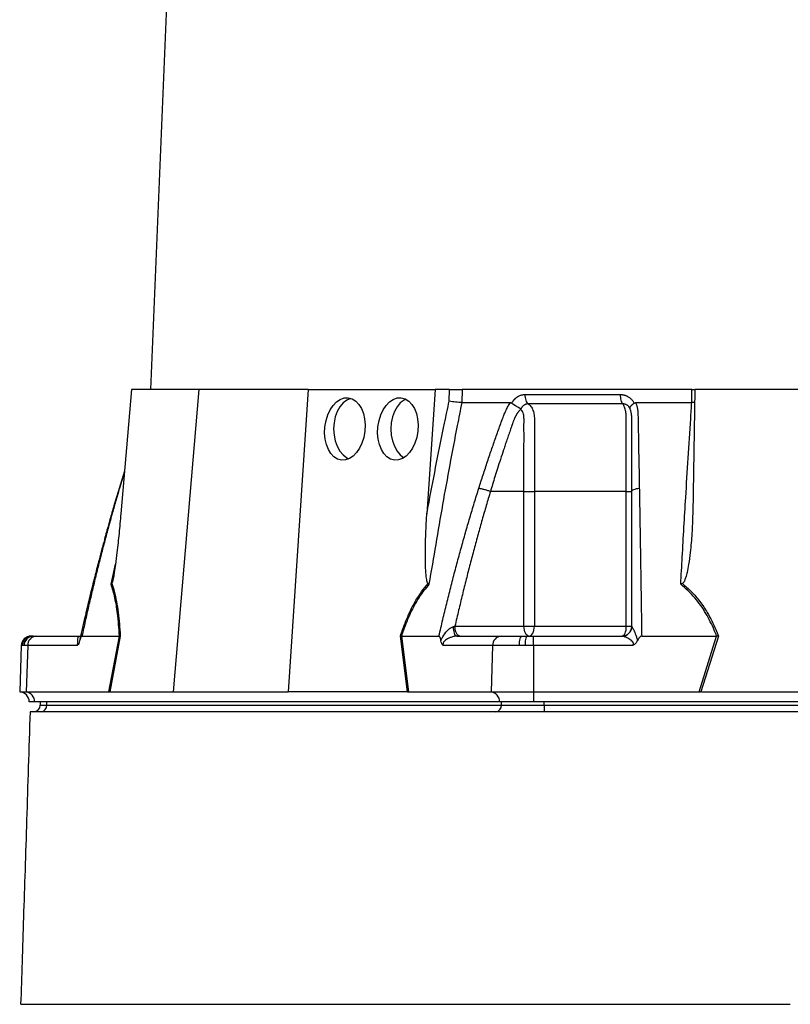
# Model space of a CAD drawing. Extents: x 67 to 774, y 39 to 2113.
# Tile 3 of 7: x 146 to 381, y 477 to 776. Entities that reach past the tile are written whole.
import ezdxf

# ---------------------------------------------------------------- set-up
doc = ezdxf.new("R2010")
doc.units = 0
doc.layers.get('0').update_dxf_attribs({"linetype": 'CONTINUOUS'})

msp = doc.modelspace()

# ---------------------------------------------------------------- linework, layer by layer
at = {"color": 7, "linetype": 'CONTINUOUS'}
for p, q in [((222.19, 1517), (186.26, 663.62)), ((180.44, 663.62), (177.25, 625.83)), ((200.92, 663.62), (180.44, 663.62)), ((200.92, 663.62), (193.15, 571.62)), ((234.27, 663.62), (200.92, 663.62)), ((234.27, 663.62), (228.1, 571.62)), ((234.27, 663.62), (272.86, 663.62)), ((272.86, 663.62), (270.33, 625.83)), ((277.22, 663.62), (272.86, 663.62)), ((277.13, 660.07), (277.22, 663.62)), ((281.04, 663.62), (280.93, 659.62)), ((350.96, 663.62), (281.04, 663.62)), ((350.93, 659.62), (350.96, 663.62)), ((350.96, 663.62), (351.67, 663.62)), ((351.85, 663.62), (351.19, 625.83)), ((410.93, 663.62), (351.85, 663.62)), ((296.17, 659.49), (296.25, 659.62)), ((333.34, 659.62), (333.41, 659.49)), ((351.78, 659.67), (350.93, 659.62)), ((178.34, 638.76), (176.69, 633.48)), ((178.3, 638.29), (176.83, 633.58)), ((176.71, 633.47), (176.83, 633.58)), ((299.88, 632.62), (289.66, 632.62)), ((299.88, 591.62), (299.88, 632.62)), ((303.04, 632.62), (303.04, 591.62)), ((331.01, 591.62), (331.01, 632.62)), ((174.27, 604.38), (175.62, 610.51)), ((278.87, 591.62), (299.88, 591.62)), ((299.88, 591.62), (303.04, 591.62)), ((303.04, 591.62), (331.01, 591.62)), ((331.01, 591.62), (332.68, 591.62)), ((149.96, 588.62), (150.23, 588.62)), ((150.23, 588.62), (150.63, 588.62)), ((150.63, 588.62), (151.49, 588.62)), ((151.49, 588.62), (164.96, 588.62)), ((165.41, 588.62), (176.8, 588.62)), ((173.62, 571.62), (176.81, 588.62)), ((177.06, 588.64), (173.87, 571.62)), ((176.81, 588.62), (176.8, 588.62)), ((264.43, 571.62), (262.27, 588.64)), ((262.61, 588.62), (262.61, 588.62)), ((262.61, 588.62), (274, 588.62)), ((262.61, 588.62), (264.76, 571.62)), ((279.48, 588.62), (292.94, 588.62)), ((292.94, 588.62), (299.36, 588.62)), ((299.36, 588.62), (300.78, 588.62)), ((300.78, 588.62), (302.82, 588.62)), ((302.82, 588.62), (329.75, 588.62)), ((335.68, 588.62), (358.46, 588.62)), ((353.13, 571.62), (358.48, 588.62)), ((359.05, 588.64), (353.7, 571.62)), ((358.48, 588.62), (358.46, 588.62)), ((146.97, 585.73), (146.47, 571.62)), ((147.3, 585.73), (146.97, 585.73)), ((147.81, 585.73), (147.3, 585.73)), ((148.9, 585.73), (147.81, 585.73)), ((148.9, 585.73), (148.47, 571.62)), ((163.93, 585.73), (148.9, 585.73)), ((290.35, 585.73), (275.31, 585.73)), ((290.35, 585.73), (289.92, 571.62)), ((298.45, 585.73), (290.35, 585.73)), ((300.24, 585.73), (298.45, 585.73)), ((302.82, 585.73), (300.24, 585.73)), ((332.88, 585.73), (302.82, 585.73)), ((302.82, 585.73), (302.82, 571.62)), ((146.47, 571.62), (148.47, 571.62)), ((148.47, 571.62), (173.62, 571.62)), ((173.97, 571.62), (193.15, 571.62)), ((193.15, 571.62), (228.1, 571.62)), ((264.23, 571.62), (228.1, 571.62)), ((264.43, 571.62), (264.76, 571.62)), ((264.76, 571.62), (289.92, 571.62)), ((289.92, 571.62), (302.82, 571.62)), ((302.82, 571.62), (353.13, 571.62)), ((302.82, 571.62), (302.82, 568.62)), ((353.13, 571.62), (353.7, 571.62)), ((354.01, 571.62), (409.32, 571.62)), ((150.98, 568.62), (149.37, 568.62)), ((292.43, 568.62), (150.98, 568.62)), ((152.72, 568.62), (152.72, 567.62)), ((152.72, 567.62), (154.73, 567.62)), ((154.73, 567.62), (154.73, 568.62)), ((154.73, 567.62), (293, 567.62)), ((302.82, 568.62), (292.43, 568.62)), ((293, 567.62), (293, 568.62)), ((293, 567.62), (305.99, 567.62)), ((585.72, 568.62), (302.82, 568.62)), ((305.99, 567.62), (305.99, 568.62)), ((305.99, 567.62), (582.55, 567.62)), ((305.99, 567.62), (305.99, 565.62))]:
    msp.add_line(p, q, dxfattribs=at)
at = {"color": 7, "linetype": 'CONTINUOUS', "flags": 128}
for points in [[(247.23, 660.93), (246.03, 660.4), (244.89, 659.52), (243.89, 658.34), (243.07, 656.9), (242.46, 655.26), (242.09, 653.48), (241.96, 651.62), (242.09, 649.77), (242.46, 647.99), (243.07, 646.34), (243.89, 644.9), (244.89, 643.72), (246.03, 642.84), (246.62, 642.54)], [(263.95, 660.68), (263.4, 660.4), (262.26, 659.52), (261.26, 658.34), (260.44, 656.9), (259.83, 655.26), (259.45, 653.48), (259.33, 651.62), (259.45, 649.77), (259.83, 647.99), (260.44, 646.34), (261.26, 644.9), (262.26, 643.72), (263.35, 642.87)], [(279.48, 588.62), (279.27, 588.68), (279.07, 588.84), (278.89, 589.1), (278.73, 589.46), (278.59, 589.89), (278.49, 590.39), (278.42, 590.93), (278.39, 591.5)], [(301.38, 588.62), (301.09, 588.68), (300.81, 588.85), (300.55, 589.13), (300.32, 589.5), (300.13, 589.96), (300, 590.47), (299.91, 591.04), (299.88, 591.62)], [(301.38, 588.62), (301.71, 588.68), (302.02, 588.85), (302.3, 589.13), (302.56, 589.5), (302.76, 589.96), (302.92, 590.47), (303.01, 591.04), (303.04, 591.62)], [(329.68, 588.62), (329.94, 588.68), (330.19, 588.85), (330.42, 589.13), (330.62, 589.5), (330.78, 589.96), (330.91, 590.47), (330.98, 591.04), (331.01, 591.62)], [(298.45, 585.73), (298.47, 586.3), (298.52, 586.84), (298.61, 587.34), (298.72, 587.78), (298.86, 588.14), (299.01, 588.4), (299.18, 588.57), (299.36, 588.62)]]:
    msp.add_lwpolyline(points, dxfattribs=at)
at = {"color": 7, "linetype": 'CONTINUOUS'}
for centre, radius, start, end in [((329.74, 591.6), 2.98, 270.3277, 358.0291), ((149.96, 585.62), 3, 90, 178), ((150.26, 585.66), 2.96, 90.6446, 178.6912), ((150.72, 585.71), 2.91, 91.7004, 179.7563), ((151.7, 585.82), 2.8, 94.2204, 182.0083), ((293.15, 585.82), 2.8, 94.2198, 182.0089), ((304.65, 586.41), 4.46, 150.2421, 188.7867), ((146.37, 568.62), 3, 0, 88), ((148.14, 568.8), 2.84, 356.3893, 83.4232), ((289.59, 568.8), 2.84, 356.3889, 83.4233), ((150.72, 567.62), 2, 270, 0), ((152.85, 567.5), 1.88, 274.4017, 3.8115), ((291.13, 567.5), 1.88, 274.4022, 3.811)]:
    msp.add_arc(centre, radius, start, end, dxfattribs=at)
for centre in [(245.4, 651.62), (261.52, 651.62)]:
    msp.add_ellipse(centre, major_axis=(1.04, 9.48), ratio=0.640333, dxfattribs=at)
for centre, major_axis, ratio, start_param, end_param in [((173.21, 568.62), (5.92, 0.52), 0.499165, 1.397246, 1.415452), ((265, 568.62), (11.1, -0.22), 0.269565, 1.627237, 1.645443), ((352.48, 568.62), (17.02, 0.28), 0.175535, 1.477584, 1.49579)]:
    msp.add_ellipse(centre, major_axis=major_axis, ratio=ratio, start_param=start_param, end_param=end_param, dxfattribs=at)
for points, knots in [([(277.22, 663.62), (277.5, 663.62), (278.06, 663.62), (279.08, 663.62), (280.13, 663.62), (280.73, 663.62), (281.04, 663.62)], [0, 0, 0, 0, 0.244927, 0.489855, 0.734706, 1, 1, 1, 1]), ([(296.25, 659.62), (296.29, 659.69), (296.36, 659.82), (296.49, 660.01), (296.62, 660.2), (296.76, 660.38), (296.9, 660.54), (297.05, 660.71), (297.2, 660.86), (297.36, 661), (297.52, 661.14), (297.7, 661.27), (297.87, 661.39), (298.06, 661.5), (298.3, 661.64), (298.61, 661.79), (298.99, 661.92), (299.38, 662.02), (299.77, 662.08), (300.04, 662.09), (300.17, 662.09)], [0, 0, 0, 0, 0.044249, 0.088103, 0.131644, 0.174954, 0.21812, 0.261226, 0.304357, 0.347601, 0.391041, 0.434763, 0.478847, 0.523375, 0.568424, 0.654803, 0.740537, 0.826241, 0.912528, 1, 1, 1, 1]), ([(300.17, 662.09), (300.17, 661.81), (300.18, 661.52), (300.27, 660.93), (300.34, 660.64), (300.52, 660.12), (300.64, 659.89), (300.89, 659.5), (301.04, 659.34), (301.18, 659.23)], [0, 0, 0, 0, 0.25, 0.25, 0.5, 0.5, 0.75, 0.75, 1, 1, 1, 1]), ([(329.15, 662.09), (329.15, 661.81), (329.16, 661.51), (329.23, 660.93), (329.29, 660.64), (329.43, 660.12), (329.52, 659.89), (329.73, 659.5), (329.84, 659.34), (329.96, 659.23)], [0, 0, 0, 0, 0.25, 0.25, 0.5, 0.5, 0.75, 0.75, 1, 1, 1, 1]), ([(329.16, 662.09), (329.23, 662.09), (329.37, 662.09), (329.59, 662.08), (329.8, 662.05), (330.01, 662.02), (330.22, 661.97), (330.43, 661.92), (330.63, 661.86), (330.83, 661.78), (331.03, 661.7), (331.29, 661.58), (331.6, 661.41), (331.94, 661.18), (332.27, 660.92), (332.57, 660.64), (332.85, 660.33), (333.11, 659.99), (333.26, 659.75), (333.34, 659.62)], [0, 0, 0, 0, 0.043919, 0.087472, 0.13073, 0.173768, 0.216664, 0.259492, 0.30233, 0.345255, 0.388344, 0.431671, 0.51489, 0.596546, 0.677156, 0.757259, 0.837405, 0.91814, 1, 1, 1, 1]), ([(270.33, 625.83), (270.55, 627), (272.27, 636.23), (274.51, 647.65), (276.66, 657.85), (277.13, 660.07)], [0, 0, 0, 0, 0.102589, 0.804819, 1, 1, 1, 1]), ([(280.95, 659.62), (280.49, 657.29), (278.45, 647), (275.03, 628.62), (272.34, 612.48), (270.98, 604.38)], [0, 0, 0, 0, 0.127099, 0.5622896, 1, 1, 1, 1]), ([(280.93, 659.62), (280.65, 659.64), (280.09, 659.67), (279.07, 659.77), (278.04, 659.9), (277.41, 660.01), (277.13, 660.07), (277.13, 660.07)], [0, 0, 0, 0, 0.243076, 0.486111, 0.730217, 0.994529, 1, 1, 1, 1]), ([(286.14, 633.58), (286.36, 634.27), (286.79, 635.64), (287.45, 637.69), (288.12, 639.73), (288.79, 641.75), (289.67, 644.37), (290.78, 647.57), (291.9, 650.73), (292.81, 653.24), (293.36, 654.73), (293.75, 655.79), (293.99, 656.39), (294.21, 656.9), (294.44, 657.41), (294.71, 657.93), (295.03, 658.51), (295.38, 659.07), (295.62, 659.44), (295.75, 659.62)], [0, 0, 0, 0, 0.077777, 0.1552, 0.232272, 0.308995, 0.385372, 0.530526, 0.674474, 0.747423, 0.819615, 0.846383, 0.869761, 0.889755, 0.906383, 0.929523, 0.9528, 0.976272, 1, 1, 1, 1]), ([(295.75, 659.62), (295.78, 659.62), (295.84, 659.62), (295.93, 659.6), (296.02, 659.58), (296.1, 659.54), (296.15, 659.5), (296.17, 659.49)], [0, 0, 0, 0, 0.212576, 0.416535, 0.614103, 0.807726, 1, 1, 1, 1]), ([(296.17, 659.49), (296.21, 659.46), (296.29, 659.4), (296.41, 659.31), (296.54, 659.22), (296.66, 659.14), (296.78, 659.05), (296.9, 658.97), (297.02, 658.89), (297.14, 658.82), (297.32, 658.7), (297.56, 658.56), (297.85, 658.39), (298.11, 658.24), (298.33, 658.12), (298.52, 658.02), (298.67, 657.93), (298.78, 657.86), (298.87, 657.79), (298.91, 657.74), (298.93, 657.72)], [0, 0, 0, 0, 0.048652, 0.096489, 0.14339, 0.189242, 0.233941, 0.277392, 0.319512, 0.360225, 0.399465, 0.506174, 0.603082, 0.689684, 0.765815, 0.831582, 0.887296, 0.933441, 0.970686, 1, 1, 1, 1]), ([(301.18, 659.23), (301.13, 659.23), (301.03, 659.23), (300.89, 659.22), (300.75, 659.2), (300.6, 659.17), (300.46, 659.13), (300.32, 659.08), (300.19, 659.03), (299.98, 658.92), (299.74, 658.76), (299.48, 658.52), (299.27, 658.28), (299.13, 658.07), (299.02, 657.88), (298.97, 657.76), (298.95, 657.71)], [0, 0, 0, 0, 0.053313, 0.106595, 0.159871, 0.213166, 0.266505, 0.319913, 0.373415, 0.427036, 0.56447, 0.685213, 0.789238, 0.876442, 0.946711, 1, 1, 1, 1]), ([(329.96, 659.23), (328.8, 659.23), (326.35, 659.23), (322.81, 659.23), (319.11, 659.23), (316.6, 659.23), (314, 659.23), (311.53, 659.23), (307.92, 659.23), (304.56, 659.23), (302.25, 659.23), (301.18, 659.23)], [0.7589111, 0.7589111, 0.7589111, 0.7589111, 0.7820302, 0.8131687, 0.8443073, 0.8754458, 0.8754458, 0.9065844, 0.9377229, 0.9688615, 0.9919807, 0.9919807, 0.9919807, 0.9919807]), ([(301.18, 659.23), (301.31, 659.14), (301.75, 658.82), (302.37, 657.97), (302.89, 656.59), (303.07, 655.08), (303.01, 652.6), (303.04, 650.29), (303.04, 648.34), (303.04, 647.85), (303.04, 643.76), (303.04, 638.71), (303.04, 633.68), (303.04, 632.62)], [0, 0, 0, 0, 0.023777, 0.080089, 0.137233, 0.194942, 0.243598, 0.404387, 0.444584, 0.454633, 0.457146, 0.885499, 1, 1, 1, 1]), ([(332.17, 657.71), (332.16, 657.75), (332.12, 657.83), (332.06, 657.96), (331.97, 658.11), (331.86, 658.28), (331.72, 658.45), (331.54, 658.63), (331.33, 658.81), (331.09, 658.96), (330.82, 659.09), (330.54, 659.18), (330.25, 659.23), (330.06, 659.23), (329.96, 659.23)], [0, 0, 0, 0, 0.0385037, 0.0865137, 0.1440338, 0.2110288, 0.2874492, 0.3732496, 0.4684049, 0.5729224, 0.680036, 0.786786, 0.8933735, 1, 1, 1, 1]), ([(331.01, 632.62), (331.01, 634.62), (331.01, 640.12), (331.01, 645.64), (331.01, 650.65), (330.99, 652.6), (331.02, 655.08), (330.91, 656.59), (330.6, 657.97), (330.25, 658.82), (330.02, 659.14), (329.96, 659.23)], [0, 0, 0, 0, 0.215903, 0.59376, 0.595614, 0.756403, 0.805057, 0.862767, 0.91991, 0.976224, 1, 1, 1, 1]), ([(332.18, 657.72), (332.17, 657.73), (332.16, 657.76), (332.15, 657.8), (332.14, 657.84), (332.13, 657.89), (332.12, 657.94), (332.12, 657.99), (332.13, 658.05), (332.14, 658.12), (332.16, 658.19), (332.19, 658.27), (332.24, 658.36), (332.3, 658.46), (332.38, 658.57), (332.48, 658.7), (332.61, 658.84), (332.77, 658.99), (332.95, 659.15), (333.17, 659.32), (333.33, 659.43), (333.41, 659.49)], [0, 0, 0, 0, 0.017248, 0.037456, 0.060913, 0.087838, 0.118407, 0.152763, 0.191026, 0.233291, 0.279627, 0.330072, 0.384627, 0.443251, 0.505852, 0.572276, 0.648655, 0.730209, 0.816408, 0.906598, 1, 1, 1, 1]), ([(333.41, 659.49), (333.44, 659.5), (333.48, 659.53), (333.56, 659.56), (333.64, 659.59), (333.72, 659.61), (333.8, 659.62), (333.86, 659.62), (333.89, 659.62)], [0, 0, 0, 0, 0.160202, 0.3210387, 0.4840271, 0.6506251, 0.8221989, 1, 1, 1, 1]), ([(333.89, 659.62), (333.92, 659.52), (333.99, 659.31), (334.09, 659), (334.18, 658.68), (334.26, 658.36), (334.33, 658.04), (334.39, 657.72), (334.44, 657.39), (334.48, 657.07), (334.52, 656.65), (334.55, 656.06), (334.57, 655.2), (334.59, 654.15), (334.61, 652.94), (334.65, 650.92), (334.7, 648.1), (334.76, 644.5), (334.83, 640.88), (334.9, 637.25), (334.94, 634.81), (334.96, 633.58)], [0, 0, 0, 0, 0.0134228, 0.0267382, 0.0399565, 0.0530881, 0.0661437, 0.0791341, 0.0920702, 0.1049632, 0.1178244, 0.141662, 0.1728313, 0.2170572, 0.2634912, 0.3121266, 0.4491557, 0.58733, 0.7237611, 0.8613131, 1, 1, 1, 1]), ([(347.55, 604.38), (347.71, 607.14), (348.2, 615.95), (349.19, 632.76), (350.17, 648.41), (350.81, 658), (350.91, 659.62)], [0, 0, 0, 0, 0.148834, 0.476021, 0.911201, 1, 1, 1, 1]), ([(298.81, 657.6), (298.75, 657.52), (298.62, 657.38), (298.43, 657.17), (298.26, 656.95), (298.09, 656.73), (297.93, 656.51), (297.78, 656.29), (297.64, 656.07), (297.51, 655.86), (297.39, 655.64), (297.27, 655.43), (297.16, 655.22), (297.07, 655.02), (296.96, 654.77), (296.84, 654.48), (296.71, 654.15), (296.58, 653.81), (296.47, 653.48), (296.38, 653.2), (296.3, 652.96), (296.22, 652.72), (296.11, 652.41), (295.97, 652.03), (295.68, 651.19), (295.25, 649.95), (294.7, 648.35), (294.18, 646.81), (293.52, 644.82), (292.73, 642.44), (291.85, 639.7), (291.05, 637.16), (290.33, 634.82), (289.88, 633.33), (289.66, 632.62)], [0, 0, 0, 0, 0.0106625, 0.0211978, 0.0315941, 0.0418388, 0.0519189, 0.0618212, 0.0715325, 0.0810398, 0.0903303, 0.0993919, 0.108213, 0.1167826, 0.1250909, 0.1387186, 0.1522049, 0.1655575, 0.1787861, 0.1918997, 0.1981672, 0.2074772, 0.219813, 0.2351506, 0.2534596, 0.3194178, 0.3828642, 0.4438115, 0.5022754, 0.6182718, 0.7260111, 0.8254931, 0.9167817, 1, 1, 1, 1]), ([(299.88, 632.62), (299.88, 633.95), (299.88, 637.93), (299.87, 644.09), (299.89, 649.77), (299.87, 653.22), (299.9, 654.77), (299.82, 655.77), (299.61, 656.55), (299.33, 657.16), (299.06, 657.42), (298.95, 657.52)], [0, 0, 0, 0, 0.156996, 0.47099, 0.729472, 0.829064, 0.87874, 0.913344, 0.9471, 0.978698, 1, 1, 1, 1]), ([(332.68, 632.62), (332.68, 633.84), (332.68, 636.48), (332.67, 640.71), (332.67, 644.2), (332.67, 646.8), (332.67, 648.34), (332.67, 649.94), (332.67, 651.21), (332.67, 652.12), (332.67, 652.66), (332.67, 653.19), (332.67, 653.73), (332.67, 654.26), (332.67, 654.69), (332.67, 655.02), (332.66, 655.25), (332.65, 655.48), (332.63, 655.73), (332.6, 655.98), (332.56, 656.24), (332.51, 656.51), (332.46, 656.78), (332.39, 657.05), (332.31, 657.33), (332.25, 657.51), (332.22, 657.6)], [0, 0, 0, 0, 0.143085, 0.308796, 0.497427, 0.555835, 0.616742, 0.680167, 0.746121, 0.767405, 0.788723, 0.810074, 0.831456, 0.852865, 0.874301, 0.883002, 0.892336, 0.902282, 0.912815, 0.923904, 0.935514, 0.947608, 0.960145, 0.973084, 0.986383, 1, 1, 1, 1]), ([(176.69, 633.48), (176.18, 631.75), (175.24, 628.61), (174.03, 624.39), (173.12, 621.15), (172.49, 618.84), (171.98, 616.96), (171.38, 614.71), (170.51, 611.43), (169.36, 606.93), (167.96, 601.28), (166.4, 594.74), (165.35, 590.06), (164.81, 587.66)], [0, 0, 0, 0, 0.114972, 0.208016, 0.279155, 0.328403, 0.359855, 0.402611, 0.476354, 0.574573, 0.69727, 0.844439, 1, 1, 1, 1]), ([(176.83, 633.58), (176.63, 632.91), (176.23, 631.57), (175.65, 629.55), (175.06, 627.51), (174.49, 625.46), (173.91, 623.4), (173.34, 621.32), (172.78, 619.23), (172.22, 617.13), (171.67, 615.02), (171.12, 612.89), (170.58, 610.75), (170.04, 608.59), (169.51, 606.43), (168.98, 604.25), (168.46, 602.05), (167.94, 599.85), (167.42, 597.63), (166.91, 595.39), (166.41, 593.15), (165.91, 590.89), (165.58, 589.38), (165.41, 588.62)], [0, 0, 0, 0, 0.045336, 0.090894, 0.136674, 0.182678, 0.228907, 0.275362, 0.322044, 0.368954, 0.416093, 0.463462, 0.511063, 0.558896, 0.606962, 0.655262, 0.703798, 0.752569, 0.801578, 0.850824, 0.900309, 0.950034, 1, 1, 1, 1]), ([(274, 588.62), (274.2, 589.46), (274.59, 591.13), (275.18, 593.62), (275.77, 596.1), (276.38, 598.56), (276.98, 601.01), (277.6, 603.44), (278.22, 605.85), (278.84, 608.25), (279.48, 610.63), (280.11, 613), (280.76, 615.35), (281.41, 617.69), (282.07, 620), (282.73, 622.31), (283.4, 624.59), (284.07, 626.86), (284.75, 629.12), (285.44, 631.36), (285.91, 632.84), (286.14, 633.58)], [0, 0, 0, 0, 0.055211, 0.110128, 0.164753, 0.219086, 0.273129, 0.326884, 0.38035, 0.43353, 0.486425, 0.539036, 0.591365, 0.643413, 0.695181, 0.746671, 0.797884, 0.848822, 0.899487, 0.949879, 1, 1, 1, 1]), ([(289.66, 632.62), (289.45, 631.91), (289.02, 630.49), (288.39, 628.34), (287.76, 626.17), (287.13, 623.99), (286.51, 621.79), (285.89, 619.57), (285.28, 617.33), (284.68, 615.08), (284.07, 612.81), (283.48, 610.53), (282.88, 608.22), (282.3, 605.9), (281.71, 603.56), (281.14, 601.21), (280.56, 598.84), (279.99, 596.45), (279.43, 594.04), (279.06, 592.43), (278.87, 591.62)], [0, 0, 0, 0, 0.052635, 0.105608, 0.158921, 0.212573, 0.266566, 0.320902, 0.37558, 0.430604, 0.485973, 0.541688, 0.597751, 0.654162, 0.710923, 0.768034, 0.825496, 0.883311, 0.941478, 1, 1, 1, 1]), ([(286.14, 633.58), (286.35, 633.56), (286.6, 633.52), (287.18, 633.4), (287.5, 633.32), (288.16, 633.14), (288.49, 633.04), (289.12, 632.83), (289.41, 632.72), (289.66, 632.62)], [0, 0, 0, 0, 0.25, 0.25, 0.5, 0.5, 0.75, 0.75, 1, 1, 1, 1]), ([(299.88, 632.62), (300.36, 632.62), (300.92, 632.62), (302.03, 632.62), (302.58, 632.62), (303.04, 632.62)], [0, 0, 0, 0, 0.5, 0.5, 1, 1, 1, 1]), ([(331.01, 632.62), (331.51, 632.62), (331.93, 632.62), (332.52, 632.62), (332.68, 632.62), (332.68, 632.62)], [0, 0, 0, 0, 0.5, 0.5, 1, 1, 1, 1]), ([(332.68, 632.62), (332.68, 632.72), (332.73, 632.83), (332.94, 633.04), (333.1, 633.14), (333.53, 633.32), (333.79, 633.4), (334.36, 633.52), (334.66, 633.56), (334.96, 633.58)], [0, 0, 0, 0, 0.25, 0.25, 0.5, 0.5, 0.75, 0.75, 1, 1, 1, 1]), ([(332.68, 591.62), (332.68, 592.48), (332.68, 594.18), (332.68, 596.73), (332.68, 599.26), (332.68, 601.76), (332.68, 604.25), (332.68, 606.72), (332.68, 609.17), (332.68, 611.6), (332.68, 614.02), (332.68, 616.41), (332.68, 618.78), (332.68, 621.14), (332.68, 623.47), (332.68, 625.79), (332.68, 628.08), (332.68, 630.36), (332.68, 631.87), (332.68, 632.62)], [0, 0, 0, 0, 0.061953, 0.123509, 0.18467, 0.245435, 0.305808, 0.365787, 0.425376, 0.484574, 0.543383, 0.601804, 0.659839, 0.717488, 0.774754, 0.831636, 0.888137, 0.944258, 1, 1, 1, 1]), ([(334.96, 633.58), (334.97, 632.91), (335, 631.57), (335.03, 629.55), (335.07, 627.51), (335.1, 625.46), (335.14, 623.4), (335.17, 621.32), (335.21, 619.23), (335.24, 617.13), (335.28, 615.02), (335.31, 612.89), (335.34, 610.75), (335.38, 608.59), (335.41, 606.43), (335.45, 604.25), (335.48, 602.05), (335.51, 599.85), (335.55, 597.63), (335.58, 595.39), (335.61, 593.15), (335.64, 590.89), (335.67, 589.38), (335.68, 588.62)], [0, 0, 0, 0, 0.045336, 0.090894, 0.136674, 0.182678, 0.228907, 0.275362, 0.322044, 0.368954, 0.416093, 0.463462, 0.511063, 0.558896, 0.606962, 0.655262, 0.703798, 0.752569, 0.801578, 0.850824, 0.900309, 0.950034, 1, 1, 1, 1]), ([(177.25, 625.83), (177.07, 623.84), (176.72, 619.91), (176.16, 614.75), (175.67, 610.79), (175.31, 608.28), (175.05, 606.69), (174.83, 605.62), (174.66, 604.91), (174.53, 604.67), (174.5, 604.62)], [0, 0, 0, 0, 0.276315, 0.544228, 0.717559, 0.828273, 0.898433, 0.942708, 0.987327, 1, 1, 1, 1]), ([(270.71, 604.62), (270.66, 604.68), (270.49, 604.89), (270.29, 605.73), (270.1, 606.98), (269.9, 610.15), (269.82, 614.94), (270.02, 620.71), (270.24, 624.34), (270.33, 625.83)], [0, 0, 0, 0, 0.014357, 0.049628, 0.124372, 0.19944, 0.496383, 0.793753, 1, 1, 1, 1]), ([(351.19, 625.83), (351.13, 623.84), (351.01, 619.91), (350.57, 614.75), (350.05, 610.79), (349.57, 608.28), (349.17, 606.69), (348.78, 605.62), (348.47, 604.91), (348.13, 604.67), (348.05, 604.62)], [0, 0, 0, 0, 0.2763141, 0.5442271, 0.7175583, 0.8282715, 0.8984323, 0.9427068, 0.9873254, 1, 1, 1, 1]), ([(174.5, 604.62), (174.43, 604.54), (174.36, 604.46), (174.27, 604.38), (174.27, 604.38)], [0, 0, 0, 0, 0.977817, 1, 1, 1, 1]), ([(176.8, 588.62), (176.73, 589.8), (176.59, 592.17), (176.18, 596.13), (175.5, 600.46), (174.68, 603.06), (174.27, 604.38)], [0, 0, 0, 0, 0.195994, 0.39328, 0.691603, 1, 1, 1, 1]), ([(174.5, 604.62), (174.76, 603.82), (175.3, 602.16), (175.94, 599.17), (176.45, 595.85), (176.82, 592.32), (176.98, 589.87), (177.06, 588.64)], [0, 0, 0, 0, 0.187635, 0.390779, 0.596856, 0.797667, 1, 1, 1, 1]), ([(262.27, 588.64), (262.49, 589.29), (263.33, 591.75), (264.78, 595.33), (266.76, 599.16), (268.65, 602.15), (270.04, 603.82), (270.71, 604.62)], [0, 0, 0, 0, 0.10666, 0.403143, 0.607796, 0.812343, 1, 1, 1, 1]), ([(270.98, 604.38), (269.94, 603.11), (267.82, 600.52), (265.26, 595.66), (263.61, 591.58), (262.81, 589.21), (262.61, 588.62)], [0, 0, 0, 0, 0.297892, 0.606736, 0.903183, 1, 1, 1, 1]), ([(270.98, 604.38), (270.98, 604.38), (270.9, 604.46), (270.81, 604.54), (270.71, 604.62)], [0, 0, 0, 0, 0.022169, 1, 1, 1, 1]), ([(348.05, 604.62), (347.89, 604.54), (347.73, 604.46), (347.56, 604.38), (347.55, 604.38)], [0, 0, 0, 0, 0.977856, 1, 1, 1, 1]), ([(358.46, 588.62), (358.23, 589.21), (357.3, 591.58), (355.3, 595.6), (351.99, 600.46), (349.05, 603.06), (347.55, 604.38)], [0, 0, 0, 0, 0.096829, 0.393237, 0.691583, 1, 1, 1, 1]), ([(348.05, 604.62), (348.98, 603.82), (350.92, 602.15), (353.45, 599.16), (356.02, 595.33), (357.81, 591.75), (358.79, 589.29), (359.05, 588.64)], [0, 0, 0, 0, 0.187656, 0.39222, 0.596888, 0.89333, 1, 1, 1, 1]), ([(274.62, 587.21), (274.65, 587.29), (274.81, 587.71), (275.32, 588.76), (276.22, 590), (277.29, 590.98), (277.99, 591.38), (278.33, 591.48), (278.39, 591.5)], [0, 0, 0, 0, 0.0440597, 0.2243762, 0.5925869, 0.8113871, 0.9611864, 1, 1, 1, 1]), ([(278.39, 591.5), (278.54, 591.54), (278.69, 591.58), (278.87, 591.62), (278.87, 591.62)], [0, 0, 0, 0, 0.999915, 1, 1, 1, 1]), ([(280.37, 588.62), (280.17, 588.62), (279.98, 588.7), (279.61, 589), (279.45, 589.22), (279.17, 589.78), (279.06, 590.11), (278.91, 590.84), (278.87, 591.23), (278.87, 591.62)], [0, 0, 0, 0, 0.25, 0.25, 0.5, 0.5, 0.75, 0.75, 1, 1, 1, 1]), ([(329.68, 588.62), (330.07, 588.62), (330.46, 588.7), (331.19, 589), (331.52, 589.22), (332.08, 589.78), (332.3, 590.11), (332.6, 590.84), (332.68, 591.23), (332.68, 591.62)], [0, 0, 0, 0, 0.25, 0.25, 0.5, 0.5, 0.75, 0.75, 1, 1, 1, 1]), ([(332.68, 591.62), (332.68, 591.62), (332.68, 591.44), (332.7, 591.47), (332.71, 591.5)], [0, 0, 0, 0, 0.000021, 1, 1, 1, 1]), ([(332.71, 591.5), (332.78, 591.39), (332.85, 591.27), (333.08, 590.82), (333.47, 589.99), (333.99, 588.76), (334.28, 587.71), (334.35, 587.29), (334.36, 587.21)], [0, 0, 0, 0, 0.157443, 0.188357, 0.407223, 0.775554, 0.95593, 1, 1, 1, 1]), ([(163.93, 585.73), (163.93, 585.73), (163.96, 585.78), (164.02, 585.96), (164.11, 586.19), (164.17, 586.45), (164.2, 586.68), (164.21, 587), (164.16, 587.57), (164.15, 588.09), (164.37, 588.48), (164.68, 588.61), (164.89, 588.62), (164.96, 588.62), (164.96, 588.62)], [0, 0, 0, 0, 0.000013, 0.046706, 0.091706, 0.129796, 0.175977, 0.215139, 0.336065, 0.635644, 0.828393, 0.953944, 0.999986, 1, 1, 1, 1]), ([(164.71, 587.21), (164.62, 586.92), (164.45, 586.35), (164.14, 585.94), (163.96, 585.76), (163.93, 585.73), (163.93, 585.73)], [0, 0, 0, 0, 0.456917, 0.903844, 0.994076, 1, 1, 1, 1]), ([(165.41, 588.62), (165.37, 588.61), (165.28, 588.59), (165.12, 588.39), (164.91, 587.94), (164.79, 587.49), (164.71, 587.21)], [0, 0, 0, 0, 0.116911, 0.269198, 0.540262, 1, 1, 1, 1]), ([(164.87, 587.93), (164.83, 587.77), (164.78, 587.54), (164.73, 587.29), (164.71, 587.21)], [0, 0, 0, 0, 0.66917, 1, 1, 1, 1]), ([(177.06, 588.64), (177.06, 588.64), (176.99, 588.64), (176.9, 588.63), (176.81, 588.62)], [0, 0, 0, 0, 0.023752, 1, 1, 1, 1]), ([(262.61, 588.62), (262.5, 588.63), (262.4, 588.64), (262.28, 588.64), (262.27, 588.64)], [0, 0, 0, 0, 0.976164, 1, 1, 1, 1]), ([(274.62, 587.21), (274.6, 587.32), (274.53, 587.68), (274.41, 588.12), (274.23, 588.48), (274.11, 588.6), (274.04, 588.62), (274.01, 588.62)], [0, 0, 0, 0, 0.171795, 0.597034, 0.766223, 0.937376, 1, 1, 1, 1]), ([(275.31, 585.73), (275.31, 585.73), (275.28, 585.76), (275.11, 585.95), (274.83, 586.37), (274.69, 586.93), (274.62, 587.21)], [0, 0, 0, 0, 0.00591, 0.105175, 0.552666, 1, 1, 1, 1]), ([(279.48, 588.62), (279.24, 588.61), (278.89, 588.59), (278.18, 588.43), (277.19, 588.09), (276.22, 587.57), (275.58, 586.99), (275.36, 586.66), (275.26, 586.42), (275.22, 586.18), (275.24, 585.94), (275.29, 585.8), (275.31, 585.73)], [0, 0, 0, 0, 0.1190763, 0.1714968, 0.3642672, 0.663867, 0.7848067, 0.8333037, 0.8702021, 0.91101, 0.9532923, 1, 1, 1, 1]), ([(302.82, 585.73), (302.82, 586.14), (302.82, 587), (302.82, 587.97), (302.82, 588.53), (302.82, 588.59), (302.82, 588.62)], [0, 0, 0, 0, 0.270698, 0.562306, 0.789281, 1, 1, 1, 1]), ([(332.88, 585.73), (332.88, 585.73), (332.94, 585.8), (333.05, 585.95), (333.15, 586.19), (333.17, 586.45), (333.1, 586.68), (332.88, 587), (332.21, 587.57), (331.24, 588.09), (330.32, 588.48), (329.93, 588.61), (329.76, 588.62), (329.75, 588.62), (329.75, 588.62)], [0, 0, 0, 0, 0.00001, 0.046703, 0.091704, 0.129792, 0.175975, 0.215135, 0.336069, 0.635639, 0.828392, 0.953952, 0.99998, 1, 1, 1, 1]), ([(334.36, 587.21), (334.2, 586.92), (333.89, 586.35), (333.29, 585.94), (332.95, 585.76), (332.89, 585.73), (332.88, 585.73)], [0, 0, 0, 0, 0.456913, 0.903839, 0.994086, 1, 1, 1, 1]), ([(335.68, 588.62), (335.6, 588.61), (335.42, 588.59), (335.1, 588.39), (334.71, 587.94), (334.49, 587.49), (334.36, 587.21)], [0, 0, 0, 0, 0.116918, 0.269189, 0.540257, 1, 1, 1, 1]), ([(359.05, 588.64), (359.05, 588.64), (358.86, 588.64), (358.66, 588.63), (358.48, 588.62)], [0, 0, 0, 0, 0.023759, 1, 1, 1, 1]), ([(149.62, 565.62), (149.44, 559.99), (149.1, 549.01), (148.59, 532.94), (148.1, 517.7), (147.63, 503.27), (147.19, 489.67), (146.91, 480.88), (146.77, 476.62)], [0, 0, 0, 0, 0.189771, 0.370264, 0.541503, 0.703515, 0.856333, 1, 1, 1, 1]), ([(738.85, 565.62), (738.87, 565.62), (738.94, 565.62), (738.43, 565.62), (737.17, 565.62), (735.32, 565.62), (732.12, 565.62), (715.44, 565.62), (687.57, 565.62), (650.05, 565.62), (623.4, 565.62), (606.93, 565.62), (601.25, 565.62), (598.54, 565.62), (596.37, 565.62), (593.81, 565.62), (591.2, 565.62), (588.3, 565.62), (584.91, 565.62), (581.09, 565.62), (576.96, 565.62), (570.05, 565.62), (531.72, 565.62), (469.55, 565.62), (392.14, 565.62), (343.78, 565.62), (316.87, 565.62), (308.31, 565.62), (302.47, 565.62), (299.47, 565.62), (296.64, 565.62), (294.11, 565.62), (291.87, 565.62), (286.01, 565.62), (263.89, 565.62), (227.86, 565.62), (191.61, 565.62), (169.4, 565.62), (159.91, 565.62), (155.22, 565.62), (152.82, 565.62), (150.83, 565.62), (149.73, 565.62), (149.68, 565.62), (149.66, 565.62)], [0, 0, 0, 0, 0.001246, 0.005142, 0.009389, 0.013675, 0.017965, 0.030928, 0.131051, 0.208147, 0.285248, 0.30827, 0.317553, 0.322217, 0.326856, 0.330341, 0.333927, 0.337412, 0.340998, 0.345654, 0.350327, 0.355002, 0.369024, 0.480051, 0.565351, 0.630969, 0.643701, 0.656434, 0.659914, 0.663494, 0.666974, 0.670554, 0.674039, 0.677625, 0.706971, 0.824357, 0.914331, 0.95566, 0.976324, 0.981564, 0.986839, 0.992038, 0.997173, 1, 1, 1, 1]), ([(146.9, 476.62), (146.87, 476.62), (146.78, 476.62), (147.73, 476.62), (149.73, 476.62), (152.82, 476.62), (156.92, 476.62), (162.04, 476.62), (168.15, 476.62), (175.23, 476.62), (183.26, 476.62), (192.23, 476.62), (202.02, 476.62), (209.26, 476.62), (212.89, 476.62)], [0, 0, 0, 0, 0.0392947, 0.1266315, 0.2139686, 0.3013054, 0.3886422, 0.4759789, 0.5633157, 0.6506526, 0.7379894, 0.8253263, 0.9126631, 1, 1, 1, 1]), ([(212.89, 476.62), (218.71, 476.62), (232.99, 476.62), (258.03, 476.62), (278.07, 476.62), (289.19, 476.62), (290.61, 476.62), (292.73, 476.62), (294.86, 476.62), (296.28, 476.62), (297.7, 476.62), (299.12, 476.62), (301.25, 476.62), (303.39, 476.62), (304.83, 476.62), (313.85, 476.62), (322.34, 476.62), (331.01, 476.62)], [0.64550009, 0.64550009, 0.64550009, 0.64550009, 0.66031636, 0.67988066, 0.69944495, 0.69944495, 0.70077083, 0.70209671, 0.70342258, 0.70474846, 0.70474846, 0.70606619, 0.70738391, 0.70870164, 0.71001936, 0.71001936, 0.72510818, 0.72510818, 0.72510818, 0.72510818]), ([(331.01, 476.62), (333.51, 476.62), (347.25, 476.62), (363.94, 476.62), (378.29, 476.62), (380.89, 476.62)], [0.61741956, 0.61741956, 0.61741956, 0.61741956, 0.62177403, 0.64121733, 0.64550009, 0.64550009, 0.64550009, 0.64550009])]:
    msp.add_open_spline(points, degree=3, knots=knots, dxfattribs=at)
for points in [[(300.17, 662.09), (309.46, 662.09), (319.15, 662.09), (329.16, 662.09)], [(280.94, 659.62), (283.34, 659.62), (288.21, 659.62), (293.22, 659.62), (295.75, 659.62)], [(333.89, 659.62), (336.68, 659.62), (342.32, 659.62), (348.04, 659.62), (350.92, 659.62)], [(331.01, 632.62), (321.36, 632.62), (312.01, 632.62), (303.04, 632.62)], [(173.62, 571.62), (173.72, 571.62), (173.8, 571.62), (173.87, 571.62)]]:
    msp.add_open_spline(points, degree=3, dxfattribs=at)

doc.saveas('drawing.dxf')
